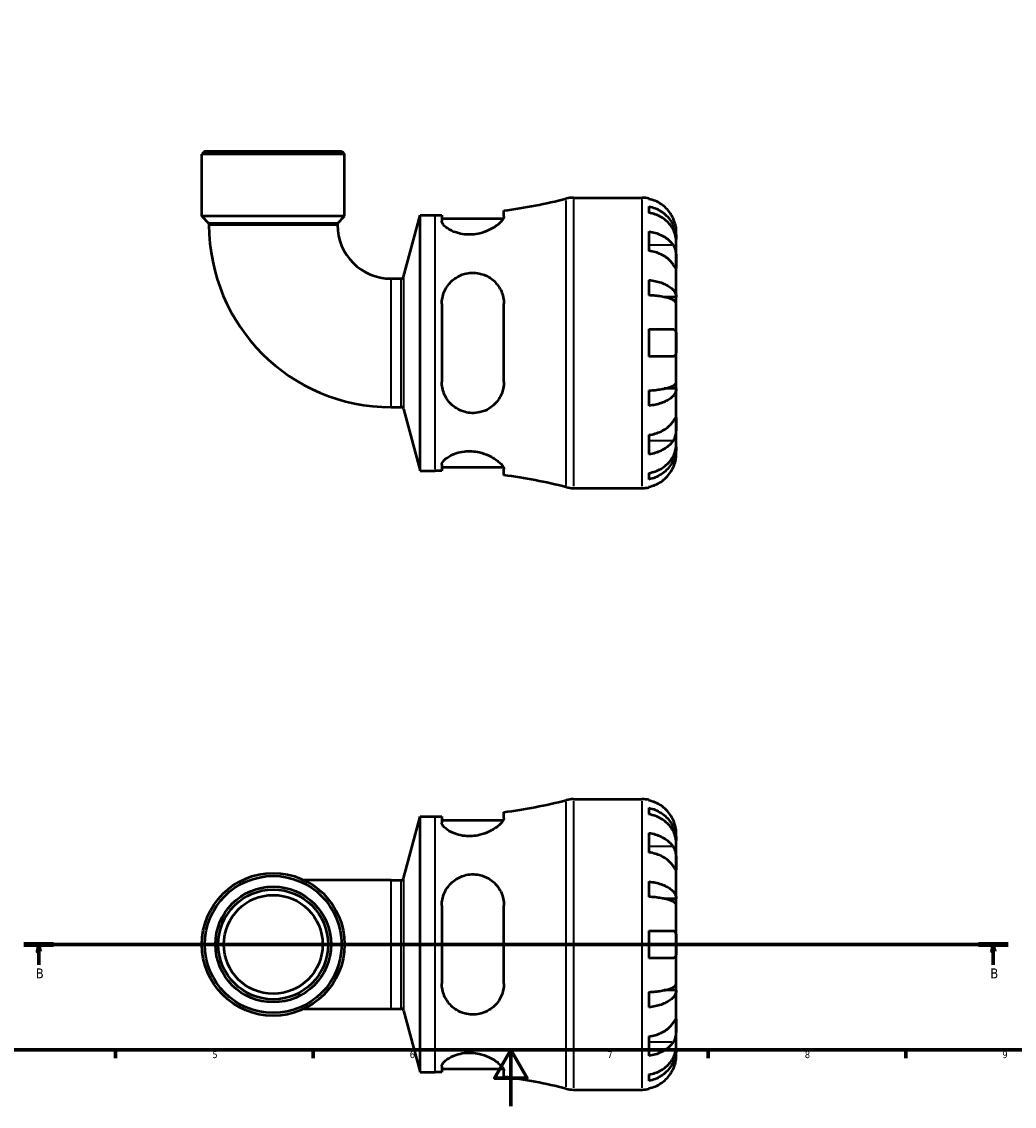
# Model space of a CAD drawing. Header units: millimetres. Extents: x 0 to 902, y 0 to 769.
# Tile 2 of 5: x 247 to 599, y 0 to 385. Entities that reach past the tile are written whole.
import ezdxf

# ---------------------------------------------------------------- set-up
doc = ezdxf.new("R2010")
doc.units = ezdxf.units.MM
doc.linetypes.add('CHAIN', pattern=[0.7087, 0.4724, -0.0591, 0.1181, -0.0591])
for name, color, linetype, lineweight in [('Border (ISO)', 7, 'Continuous', 70), ('Section Line (ISO)', 7, 'CHAIN', 70), ('Visible (ISO)', 7, 'Continuous', 50), ('Visible Narrow (ISO)', 7, 'Continuous', 35)]:
    doc.layers.add(name, color=color, linetype=linetype, lineweight=lineweight)
doc.styles.add('Label Text (ISO)', font='tahoma.ttf')
doc.styles.add('Note Text (ISO)', font='tahoma.ttf')

# ---------------------------------------------------------------- blocks, each defined once
blk = doc.blocks.new('Borders Default Border')
at = {"layer": 'Border (ISO)'}
for p, q in [((280.33, 20), (280.33, 17.1)), ((350.42, 20), (350.42, 17.1)), ((490.58, 20), (490.58, 17.1)), ((560.67, 20), (560.67, 17.1))]:
    blk.add_line(p, q, dxfattribs=at)
at = {"layer": 'Border (ISO)', "flags": 128}
for points in [[(20, 20), (20, 574), (821, 574), (821, 20), (20, 20)], [(420.5, 0), (420.5, 20), (414.73, 10), (426.27, 10), (420.5, 20)]]:
    blk.add_lwpolyline(points, dxfattribs=at)
at = {"layer": 'Border (ISO)', "color": 232, "true_color": 0xca0064, "char_height": 2.5, "attachment_point": 7, "style": 'Note Text (ISO)'}
for s, insert in [('5', (314.64, 17.05)), ('6', (384.66, 17.05)), ('7', (454.77, 17.1)), ('8', (524.81, 17.04)), ('9', (594.88, 17.05))]:
    blk.add_mtext(s, dxfattribs=dict(at, insert=insert))
blk = doc.blocks.new('2dTransSection0')
at = {"layer": 'Section Line (ISO)', "linetype": 'CHAIN'}
blk.add_line((247.79, 57.4), (596.93, 57.4), dxfattribs=at)
at = {"layer": 'Section Line (ISO)', "linetype": 'Continuous', "lineweight": 140}
for p, q in [((247.79, 57.4), (258.32, 57.4)), ((586.41, 57.4), (596.93, 57.4))]:
    blk.add_line(p, q, dxfattribs=at)
at = {"layer": 'Section Line (ISO)', "linetype": 'Continuous'}
for p, q in [((253.06, 57.4), (252.56, 54.9)), ((252.56, 54.9), (253.56, 54.9)), ((253.06, 54.9), (253.06, 57.4)), ((253.56, 54.9), (253.06, 57.4)), ((253.06, 50.14), (253.06, 54.9)), ((591.67, 57.4), (591.17, 54.9)), ((591.17, 54.9), (592.17, 54.9)), ((591.67, 54.9), (591.67, 57.4)), ((592.17, 54.9), (591.67, 57.4)), ((591.67, 50.14), (591.67, 54.9))]:
    blk.add_line(p, q, dxfattribs=at)
at = {"layer": 'Section Line (ISO)', "linetype": 'Continuous', "flags": 128}
for points in [[(253.56, 54.9), (253.06, 57.4), (252.56, 54.9), (253.56, 54.9)], [(592.17, 54.9), (591.67, 57.4), (591.17, 54.9), (592.17, 54.9)]]:
    blk.add_lwpolyline(points, dxfattribs=at)
at = {"layer": 'Section Line (ISO)'}
for points in [[(253.56, 54.9), (253.06, 57.4), (252.56, 54.9), (253.56, 54.9)], [(592.17, 54.9), (591.67, 57.4), (591.17, 54.9), (592.17, 54.9)]]:
    blk.add_solid(points, dxfattribs=at)
at = {"layer": 'Section Line (ISO)', "char_height": 3.5, "attachment_point": 7, "style": 'Label Text (ISO)'}
for insert in [(251.99, 45.4), (590.6, 45.4)]:
    blk.add_mtext('B', dxfattribs=dict(at, insert=insert))

msp = doc.modelspace()

# ---------------------------------------------------------------- linework, layer by layer
at = {"layer": 'Visible (ISO)'}
for p, q in [((311.937, 338.741), (310.907, 337.711)), ((311.937, 338.741), (360.515, 338.741)), ((360.515, 338.741), (361.545, 337.711)), ((361.545, 337.711), (310.907, 337.711)), ((310.907, 315.641), (310.907, 337.711)), ((361.545, 315.641), (361.545, 337.711)), ((442.743, 322.241), (467.101, 322.241)), ((469.526, 321.996), (469.526, 321.766)), ((361.545, 315.641), (310.907, 315.641)), ((313.439, 313.109), (310.907, 315.641)), ((359.013, 313.109), (361.545, 315.641)), ((382.452, 294.139), (388.326, 316.061)), ((388.326, 225.421), (388.326, 316.061)), ((388.326, 316.061), (393.726, 316.061)), ((396.044, 316.076), (396.044, 313.905)), ((418.094, 315.56), (418.094, 317.654)), ((469.526, 319.136), (469.526, 316.9)), ((313.439, 313.109), (313.439, 312.581)), ((359.013, 313.109), (313.439, 313.109)), ((359.013, 313.109), (359.013, 312.581)), ((396.044, 314.801), (417.878, 314.801)), ((469.526, 310.251), (469.526, 303.392)), ((479.226, 307.583), (479.226, 310.116)), ((479.226, 307.583), (479.175, 307.583)), ((479.226, 306.618), (479.226, 307.583)), ((479.226, 298.584), (479.226, 306.618)), ((479.226, 286.966), (479.226, 298.584)), ((378.066, 293.528), (381.656, 293.528)), ((469.526, 293.022), (469.526, 287.625)), ((479.226, 286.966), (474.935, 286.966)), ((479.226, 284.638), (479.226, 286.966)), ((396.044, 284.601), (396.044, 256.881)), ((418.094, 256.881), (418.094, 284.601)), ((479.226, 270.741), (479.226, 284.638)), ((469.526, 275.591), (469.526, 265.891)), ((479.226, 256.845), (479.226, 270.741)), ((479.226, 254.517), (474.935, 254.517)), ((479.226, 254.517), (479.226, 256.845)), ((479.226, 242.899), (479.226, 254.517)), ((469.526, 253.857), (469.526, 248.46)), ((378.066, 247.954), (381.656, 247.954)), ((382.452, 247.344), (388.326, 225.421)), ((479.226, 234.864), (479.226, 242.899)), ((469.526, 238.091), (469.526, 231.232)), ((479.226, 233.9), (479.226, 234.864)), ((479.226, 233.9), (479.175, 233.9)), ((479.226, 231.366), (479.226, 233.9)), ((396.044, 227.578), (396.044, 225.407)), ((388.326, 225.421), (393.726, 225.421)), ((396.044, 226.681), (417.878, 226.681)), ((418.094, 223.828), (418.094, 225.923)), ((469.526, 224.582), (469.526, 222.347)), ((469.526, 219.716), (469.526, 219.486)), ((442.743, 219.241), (467.101, 219.241)), ((442.743, 108.901), (467.101, 108.901)), ((469.526, 108.656), (469.526, 108.426)), ((418.094, 102.22), (418.094, 104.314)), ((469.526, 105.795), (469.526, 103.56)), ((382.452, 80.799), (388.326, 102.721)), ((388.326, 12.081), (388.326, 102.721)), ((388.326, 102.721), (393.726, 102.721)), ((396.044, 102.735), (396.044, 100.565)), ((396.044, 101.461), (417.878, 101.461)), ((469.526, 96.911), (469.526, 90.052)), ((479.226, 94.242), (479.226, 96.776)), ((479.226, 94.242), (479.175, 94.242)), ((479.226, 93.278), (479.226, 94.242)), ((479.226, 85.243), (479.226, 93.278)), ((479.226, 73.625), (479.226, 85.243)), ((378.066, 80.188), (347.262, 80.188)), ((378.066, 80.188), (381.656, 80.188)), ((469.526, 79.682), (469.526, 74.285)), ((479.226, 73.625), (474.935, 73.625)), ((479.226, 71.297), (479.226, 73.625)), ((396.044, 71.261), (396.044, 43.541)), ((418.094, 43.541), (418.094, 71.261)), ((479.226, 57.401), (479.226, 71.297)), ((469.526, 62.251), (469.526, 52.551)), ((479.226, 43.505), (479.226, 57.401)), ((479.226, 41.176), (479.226, 43.505)), ((469.526, 40.517), (469.526, 35.12)), ((479.226, 41.176), (474.935, 41.176)), ((479.226, 29.559), (479.226, 41.176)), ((347.262, 34.614), (378.066, 34.614)), ((378.066, 34.614), (381.656, 34.614)), ((382.452, 34.003), (388.326, 12.081)), ((479.226, 21.524), (479.226, 29.559)), ((469.526, 24.75), (469.526, 17.891)), ((479.226, 20.56), (479.175, 20.56)), ((479.226, 20.56), (479.226, 21.524)), ((479.226, 18.026), (479.226, 20.56)), ((388.326, 12.081), (393.726, 12.081)), ((396.044, 14.237), (396.044, 12.067)), ((396.044, 13.341), (417.878, 13.341)), ((418.094, 10.488), (418.094, 12.582)), ((469.526, 11.242), (469.526, 9.007)), ((442.743, 5.901), (467.101, 5.901)), ((469.526, 6.376), (469.526, 6.146))]:
    msp.add_line(p, q, dxfattribs=at)
for radius in [25.319, 24.289, 20.506, 19.476, 17.528]:
    msp.add_circle((336.226, 57.401), radius, dxfattribs=at)
for centre, radius, start, end in [((393.726, 503.236), 187.175, 277.48032, 284.37193), ((442.743, 311.941), 10.3, 90, 104.37193), ((467.101, 310.116), 12.125, 78.46304, 90), ((393.726, 503.236), 187.175, 270, 270.70942), ((378.066, 312.581), 64.627, 180, 270), ((378.066, 312.581), 19.053, 180, 270), ((381.656, 294.352), 0.824, 270, 345), ((381.656, 247.13), 0.824, 15, 90), ((393.726, 38.246), 187.175, 89.29058, 90), ((393.726, 38.246), 187.175, 75.62807, 82.51968), ((442.743, 229.541), 10.3, 255.62807, 270), ((467.101, 231.366), 12.125, 270, 281.53696), ((393.726, 289.896), 187.175, 277.48032, 284.37193), ((442.743, 98.601), 10.3, 90, 104.37193), ((467.101, 96.776), 12.125, 78.46304, 90), ((393.726, 289.896), 187.175, 270, 270.70942), ((381.656, 81.012), 0.824, 270, 345), ((381.656, 33.79), 0.824, 15, 90), ((393.726, -175.094), 187.175, 89.29058, 90), ((393.726, -175.094), 187.175, 75.62807, 82.51968), ((442.743, 16.201), 10.3, 255.62807, 270), ((467.101, 18.026), 12.125, 270, 281.53696)]:
    msp.add_arc(centre, radius, start, end, dxfattribs=at)
for points, knots in [([(478.094, 314.966), (477.84, 315.516), (477.53, 316.076), (476.722, 317.288), (476.196, 317.922), (475.136, 318.984), (474.507, 319.511), (473.151, 320.42), (472.424, 320.802), (471.061, 321.368), (470.303, 321.607), (469.526, 321.766)], [5.9143146, 5.9143146, 5.9143146, 5.9143146, 6.0897305, 6.0897305, 6.3151304, 6.3151304, 6.5397196, 6.5397196, 6.7643088, 6.7643088, 6.9824261, 6.9824261, 6.9824261, 6.9824261]), ([(418.094, 315.56), (418.094, 315.323), (418.014, 315.057), (417.566, 314.212), (417.008, 313.576), (415.365, 312.191), (414.216, 311.432), (411.837, 310.298), (410.7, 309.876), (408.598, 309.367), (407.688, 309.224), (405.889, 309.106), (405.023, 309.125), (403.117, 309.328), (402.121, 309.551), (399.939, 310.261), (398.86, 310.81), (397.15, 311.983), (396.54, 312.61), (396.112, 313.434), (396.044, 313.678), (396.044, 313.905)], [-3.8955804, -3.8955804, -3.8955804, -3.8955804, -3.6535708, -3.6535708, -3.19293, -3.19293, -2.6729658, -2.6729658, -2.284942, -2.284942, -2.0060777, -2.0060777, -1.7415575, -1.7415575, -1.4079212, -1.4079212, -0.9369214, -0.9369214, -0.4425319, -0.4425319, -0.2186521, -0.2186521, -0.2186521, -0.2186521]), ([(469.526, 319.136), (470.303, 318.981), (471.063, 318.75), (472.426, 318.202), (473.153, 317.832), (474.509, 316.953), (475.139, 316.443), (476.198, 315.416), (476.724, 314.803), (477.632, 313.484), (478.013, 312.778), (478.587, 311.433), (478.833, 310.669), (479.152, 309.109), (479.226, 308.312), (479.226, 307.583)], [0.2300349, 0.2300349, 0.2300349, 0.2300349, 0.4483378, 0.4483378, 0.6728957, 0.6728957, 0.8974535, 0.8974535, 1.1226267, 1.1226267, 1.3478, 1.3478, 1.5738057, 1.5738057, 1.7998115, 1.7998115, 1.7998115, 1.7998115]), ([(479.226, 306.618), (479.226, 307.267), (479.152, 307.976), (478.833, 309.365), (478.587, 310.045), (478.013, 311.242), (477.632, 311.871), (476.724, 313.044), (476.198, 313.589), (475.139, 314.504), (474.509, 314.957), (473.153, 315.74), (472.426, 316.069), (471.063, 316.557), (470.303, 316.763), (469.526, 316.9)], [5.4054322, 5.4054322, 5.4054322, 5.4054322, 5.6314379, 5.6314379, 5.8574437, 5.8574437, 6.0826169, 6.0826169, 6.3077901, 6.3077901, 6.5323479, 6.5323479, 6.7569058, 6.7569058, 6.9752088, 6.9752088, 6.9752088, 6.9752088]), ([(479.226, 310.116), (479.226, 310.116), (479.227, 310.189), (479.22, 310.493), (479.211, 310.741), (479.152, 311.36), (479.106, 311.714), (478.961, 312.457), (478.872, 312.829), (478.684, 313.462), (478.603, 313.709), (478.429, 314.182), (478.34, 314.407), (478.196, 314.743), (478.146, 314.855), (478.094, 314.966)], [0, 0, 0, 0, 0.14558971, 0.14558971, 0.30930841, 0.30930841, 0.45830506, 0.45830506, 0.58735107, 0.58735107, 0.66775406, 0.66775406, 0.73999155, 0.73999155, 0.77632248, 0.77632248, 0.77632248, 0.77632248]), ([(469.526, 310.251), (470.303, 310.138), (471.061, 309.969), (472.424, 309.569), (473.151, 309.299), (474.507, 308.656), (475.136, 308.284), (476.196, 307.532), (476.722, 307.085), (477.53, 306.227), (477.84, 305.831), (478.094, 305.443)], [0.2300371, 0.2300371, 0.2300371, 0.2300371, 0.4481544, 0.4481544, 0.6727436, 0.6727436, 0.8973328, 0.8973328, 1.1227327, 1.1227327, 1.2981486, 1.2981486, 1.2981486, 1.2981486]), ([(478.094, 305.443), (478.148, 305.361), (478.2, 305.275), (478.382, 304.952), (478.501, 304.696), (478.719, 304.121), (478.814, 303.802), (479.006, 302.981), (479.081, 302.473), (479.189, 301.345), (479.21, 300.738), (479.228, 299.576), (479.226, 299.037), (479.226, 298.584)], [-0.78090098, -0.78090098, -0.78090098, -0.78090098, -0.74249641, -0.74249641, -0.64168011, -0.64168011, -0.53308797, -0.53308797, -0.37727943, -0.37727943, -0.19250343, -0.19250343, 0, 0, 0, 0]), ([(478.094, 298.584), (477.84, 298.972), (477.53, 299.368), (476.722, 300.226), (476.196, 300.674), (475.136, 301.425), (474.507, 301.797), (473.151, 302.44), (472.424, 302.71), (471.061, 303.11), (470.303, 303.279), (469.526, 303.392)], [5.9143146, 5.9143146, 5.9143146, 5.9143146, 6.0897305, 6.0897305, 6.3151304, 6.3151304, 6.5397196, 6.5397196, 6.7643088, 6.7643088, 6.9824261, 6.9824261, 6.9824261, 6.9824261]), ([(479.226, 298.584), (479.226, 298.315), (479.227, 298.08), (479.224, 297.669), (479.221, 297.501), (479.196, 297.224), (479.169, 297.151), (479.058, 297.177), (478.977, 297.268), (478.78, 297.541), (478.683, 297.686), (478.46, 298.024), (478.336, 298.214), (478.165, 298.475), (478.13, 298.529), (478.094, 298.584)], [0, 0, 0, 0, 0.11375655, 0.11375655, 0.23538098, 0.23538098, 0.39430899, 0.39430899, 0.54630686, 0.54630686, 0.65204055, 0.65204055, 0.75381821, 0.75381821, 0.77933795, 0.77933795, 0.77933795, 0.77933795]), ([(396.044, 284.601), (396.044, 285.301), (396.11, 285.995), (396.522, 288.146), (397.099, 289.537), (398.75, 291.985), (399.822, 293.048), (402.007, 294.455), (403.01, 294.913), (404.927, 295.452), (405.795, 295.588), (407.58, 295.652), (408.474, 295.572), (410.545, 295.136), (411.669, 294.689), (414.038, 293.289), (415.192, 292.213), (416.924, 289.756), (417.533, 288.386), (418.01, 286.16), (418.094, 285.386), (418.094, 284.601)], [-3.8481612, -3.8481612, -3.8481612, -3.8481612, -3.6270332, -3.6270332, -3.149235, -3.149235, -2.6745547, -2.6745547, -2.3368508, -2.3368508, -2.0716963, -2.0716963, -1.7982934, -1.7982934, -1.4184679, -1.4184679, -0.9070726, -0.9070726, -0.4224468, -0.4224468, -0.1748914, -0.1748914, -0.1748914, -0.1748914]), ([(469.526, 293.022), (470.303, 292.941), (471.063, 292.82), (472.426, 292.533), (473.153, 292.339), (474.509, 291.878), (475.139, 291.611), (476.198, 291.072), (476.724, 290.751), (477.632, 290.06), (478.013, 289.69), (478.587, 288.984), (478.833, 288.584), (479.152, 287.766), (479.226, 287.348), (479.226, 286.966)], [0.2300349, 0.2300349, 0.2300349, 0.2300349, 0.4483378, 0.4483378, 0.6728957, 0.6728957, 0.8974535, 0.8974535, 1.1226267, 1.1226267, 1.3478, 1.3478, 1.5738057, 1.5738057, 1.7998115, 1.7998115, 1.7998115, 1.7998115]), ([(479.226, 284.638), (479.226, 284.826), (479.152, 285.032), (478.833, 285.436), (478.587, 285.633), (478.013, 285.981), (477.632, 286.164), (476.724, 286.505), (476.198, 286.663), (475.139, 286.929), (474.509, 287.061), (473.153, 287.288), (472.426, 287.384), (471.063, 287.526), (470.303, 287.586), (469.526, 287.625)], [5.4054322, 5.4054322, 5.4054322, 5.4054322, 5.6314379, 5.6314379, 5.8574437, 5.8574437, 6.0826169, 6.0826169, 6.3077901, 6.3077901, 6.5323479, 6.5323479, 6.7569058, 6.7569058, 6.9752088, 6.9752088, 6.9752088, 6.9752088]), ([(469.526, 275.591), (470.303, 275.591), (471.061, 275.591), (472.424, 275.591), (473.151, 275.591), (474.507, 275.591), (475.136, 275.591), (476.196, 275.591), (476.722, 275.591), (477.53, 275.591), (477.84, 275.591), (478.094, 275.591)], [0.2300371, 0.2300371, 0.2300371, 0.2300371, 0.4481544, 0.4481544, 0.6727436, 0.6727436, 0.8973328, 0.8973328, 1.1227327, 1.1227327, 1.2981486, 1.2981486, 1.2981486, 1.2981486]), ([(478.094, 275.591), (478.165, 275.591), (478.232, 275.584), (478.413, 275.543), (478.519, 275.492), (478.72, 275.327), (478.811, 275.207), (479.003, 274.816), (479.081, 274.504), (479.189, 273.688), (479.21, 273.173), (479.229, 272.017), (479.226, 271.382), (479.226, 270.741)], [-0.77507703, -0.77507703, -0.77507703, -0.77507703, -0.72560399, -0.72560399, -0.63594265, -0.63594265, -0.53365641, -0.53365641, -0.3753162, -0.3753162, -0.19216783, -0.19216783, 0, 0, 0, 0]), ([(479.226, 270.741), (479.226, 270.306), (479.227, 269.872), (479.222, 268.99), (479.217, 268.551), (479.172, 267.621), (479.123, 267.168), (478.959, 266.564), (478.871, 266.368), (478.676, 266.112), (478.58, 266.031), (478.362, 265.921), (478.24, 265.893), (478.103, 265.891), (478.099, 265.891), (478.094, 265.891)], [-3.37535926, -3.37535926, -3.37535926, -3.37535926, -3.24472064, -3.24472064, -3.10081281, -3.10081281, -2.91318515, -2.91318515, -2.78540812, -2.78540812, -2.69094331, -2.69094331, -2.59427293, -2.59427293, -2.59108226, -2.59108226, -2.59108226, -2.59108226]), ([(478.094, 265.891), (477.84, 265.891), (477.53, 265.891), (476.722, 265.891), (476.196, 265.891), (475.136, 265.891), (474.507, 265.891), (473.151, 265.891), (472.424, 265.891), (471.061, 265.891), (470.303, 265.891), (469.526, 265.891)], [5.9143146, 5.9143146, 5.9143146, 5.9143146, 6.0897305, 6.0897305, 6.3151304, 6.3151304, 6.5397196, 6.5397196, 6.7643088, 6.7643088, 6.9824261, 6.9824261, 6.9824261, 6.9824261]), ([(418.094, 256.881), (418.094, 256.115), (418.014, 255.359), (417.566, 253.221), (417.008, 251.912), (415.365, 249.452), (414.216, 248.336), (411.837, 246.869), (410.7, 246.396), (408.598, 245.926), (407.688, 245.835), (405.889, 245.885), (405.023, 246.013), (403.117, 246.53), (402.121, 246.971), (399.939, 248.338), (398.86, 249.378), (397.15, 251.831), (396.54, 253.264), (396.112, 255.472), (396.044, 256.174), (396.044, 256.881)], [-3.8955804, -3.8955804, -3.8955804, -3.8955804, -3.6535708, -3.6535708, -3.19293, -3.19293, -2.6729658, -2.6729658, -2.284942, -2.284942, -2.0060777, -2.0060777, -1.7415575, -1.7415575, -1.4079212, -1.4079212, -0.9369214, -0.9369214, -0.4425319, -0.4425319, -0.2186521, -0.2186521, -0.2186521, -0.2186521]), ([(469.526, 253.857), (470.303, 253.897), (471.063, 253.957), (472.426, 254.099), (473.153, 254.194), (474.509, 254.422), (475.139, 254.553), (476.198, 254.819), (476.724, 254.978), (477.632, 255.319), (478.013, 255.501), (478.587, 255.849), (478.833, 256.047), (479.152, 256.45), (479.226, 256.656), (479.226, 256.845)], [0.2300349, 0.2300349, 0.2300349, 0.2300349, 0.4483378, 0.4483378, 0.6728957, 0.6728957, 0.8974535, 0.8974535, 1.1226267, 1.1226267, 1.3478, 1.3478, 1.5738057, 1.5738057, 1.7998115, 1.7998115, 1.7998115, 1.7998115]), ([(479.226, 254.517), (479.226, 254.134), (479.152, 253.717), (478.833, 252.899), (478.587, 252.498), (478.013, 251.793), (477.632, 251.423), (476.724, 250.731), (476.198, 250.41), (475.139, 249.872), (474.509, 249.605), (473.153, 249.144), (472.426, 248.95), (471.063, 248.663), (470.303, 248.541), (469.526, 248.46)], [5.4054322, 5.4054322, 5.4054322, 5.4054322, 5.6314379, 5.6314379, 5.8574437, 5.8574437, 6.0826169, 6.0826169, 6.3077901, 6.3077901, 6.5323479, 6.5323479, 6.7569058, 6.7569058, 6.9752088, 6.9752088, 6.9752088, 6.9752088]), ([(469.526, 238.091), (470.303, 238.203), (471.061, 238.373), (472.424, 238.773), (473.151, 239.043), (474.507, 239.685), (475.136, 240.058), (476.196, 240.809), (476.722, 241.257), (477.53, 242.114), (477.84, 242.51), (478.094, 242.899)], [0.2300371, 0.2300371, 0.2300371, 0.2300371, 0.4481544, 0.4481544, 0.6727436, 0.6727436, 0.8973328, 0.8973328, 1.1227327, 1.1227327, 1.2981486, 1.2981486, 1.2981486, 1.2981486]), ([(478.094, 242.899), (478.148, 242.981), (478.2, 243.061), (478.382, 243.34), (478.501, 243.522), (478.719, 243.851), (478.814, 243.992), (479.006, 244.249), (479.081, 244.325), (479.189, 244.312), (479.21, 244.189), (479.228, 243.712), (479.226, 243.353), (479.226, 242.899)], [-0.78090098, -0.78090098, -0.78090098, -0.78090098, -0.74249641, -0.74249641, -0.64168011, -0.64168011, -0.53308797, -0.53308797, -0.37727943, -0.37727943, -0.19250343, -0.19250343, 0, 0, 0, 0]), ([(479.226, 242.899), (479.226, 242.631), (479.227, 242.332), (479.224, 241.664), (479.221, 241.293), (479.196, 240.401), (479.169, 239.874), (479.058, 238.844), (478.977, 238.352), (478.78, 237.561), (478.683, 237.254), (478.46, 236.692), (478.336, 236.439), (478.165, 236.151), (478.13, 236.095), (478.094, 236.04)], [0, 0, 0, 0, 0.11375655, 0.11375655, 0.23538098, 0.23538098, 0.39430899, 0.39430899, 0.54630686, 0.54630686, 0.65204055, 0.65204055, 0.75381821, 0.75381821, 0.77933795, 0.77933795, 0.77933795, 0.77933795]), ([(478.094, 236.04), (477.84, 235.651), (477.53, 235.256), (476.722, 234.398), (476.196, 233.95), (475.136, 233.199), (474.507, 232.827), (473.151, 232.184), (472.424, 231.914), (471.061, 231.514), (470.303, 231.344), (469.526, 231.232)], [5.9143146, 5.9143146, 5.9143146, 5.9143146, 6.0897305, 6.0897305, 6.3151304, 6.3151304, 6.5397196, 6.5397196, 6.7643088, 6.7643088, 6.9824261, 6.9824261, 6.9824261, 6.9824261]), ([(469.526, 224.582), (470.303, 224.72), (471.063, 224.926), (472.426, 225.414), (473.153, 225.742), (474.509, 226.525), (475.139, 226.979), (476.198, 227.893), (476.724, 228.438), (477.632, 229.612), (478.013, 230.24), (478.587, 231.438), (478.833, 232.118), (479.152, 233.506), (479.226, 234.215), (479.226, 234.864)], [0.2300349, 0.2300349, 0.2300349, 0.2300349, 0.4483378, 0.4483378, 0.6728957, 0.6728957, 0.8974535, 0.8974535, 1.1226267, 1.1226267, 1.3478, 1.3478, 1.5738057, 1.5738057, 1.7998115, 1.7998115, 1.7998115, 1.7998115]), ([(396.044, 227.578), (396.044, 227.802), (396.11, 228.043), (396.522, 228.845), (397.099, 229.449), (398.75, 230.612), (399.822, 231.171), (402.007, 231.903), (403.01, 232.135), (404.927, 232.352), (405.795, 232.377), (407.58, 232.271), (408.474, 232.137), (410.545, 231.654), (411.669, 231.25), (414.038, 230.152), (415.192, 229.41), (416.924, 227.999), (417.533, 227.323), (418.01, 226.439), (418.094, 226.165), (418.094, 225.923)], [-3.8481612, -3.8481612, -3.8481612, -3.8481612, -3.6270332, -3.6270332, -3.149235, -3.149235, -2.6745547, -2.6745547, -2.3368508, -2.3368508, -2.0716963, -2.0716963, -1.7982934, -1.7982934, -1.4184679, -1.4184679, -0.9070726, -0.9070726, -0.4224468, -0.4224468, -0.1748914, -0.1748914, -0.1748914, -0.1748914]), ([(479.226, 233.9), (479.226, 233.171), (479.152, 232.374), (478.833, 230.814), (478.587, 230.05), (478.013, 228.704), (477.632, 227.998), (476.724, 226.679), (476.198, 226.067), (475.139, 225.04), (474.509, 224.53), (473.153, 223.65), (472.426, 223.281), (471.063, 222.733), (470.303, 222.501), (469.526, 222.347)], [5.4054322, 5.4054322, 5.4054322, 5.4054322, 5.6314379, 5.6314379, 5.8574437, 5.8574437, 6.0826169, 6.0826169, 6.3077901, 6.3077901, 6.5323479, 6.5323479, 6.7569058, 6.7569058, 6.9752088, 6.9752088, 6.9752088, 6.9752088]), ([(478.094, 226.516), (478.165, 226.668), (478.232, 226.822), (478.413, 227.255), (478.519, 227.534), (478.72, 228.128), (478.811, 228.438), (479.003, 229.198), (479.081, 229.622), (479.189, 230.417), (479.21, 230.757), (479.229, 231.239), (479.226, 231.366), (479.226, 231.366)], [-0.77507703, -0.77507703, -0.77507703, -0.77507703, -0.72560399, -0.72560399, -0.63594265, -0.63594265, -0.53365641, -0.53365641, -0.3753162, -0.3753162, -0.19216783, -0.19216783, 0, 0, 0, 0]), ([(469.526, 219.716), (470.303, 219.875), (471.061, 220.115), (472.424, 220.681), (473.151, 221.063), (474.507, 221.972), (475.136, 222.499), (476.196, 223.561), (476.722, 224.194), (477.53, 225.407), (477.84, 225.966), (478.094, 226.516)], [0.2300371, 0.2300371, 0.2300371, 0.2300371, 0.4481544, 0.4481544, 0.6727436, 0.6727436, 0.8973328, 0.8973328, 1.1227327, 1.1227327, 1.2981486, 1.2981486, 1.2981486, 1.2981486]), ([(478.094, 101.626), (477.84, 102.176), (477.53, 102.735), (476.722, 103.948), (476.196, 104.582), (475.136, 105.644), (474.507, 106.171), (473.151, 107.079), (472.424, 107.461), (471.061, 108.027), (470.303, 108.267), (469.526, 108.426)], [5.9143146, 5.9143146, 5.9143146, 5.9143146, 6.0897305, 6.0897305, 6.3151304, 6.3151304, 6.5397196, 6.5397196, 6.7643088, 6.7643088, 6.9824261, 6.9824261, 6.9824261, 6.9824261]), ([(469.526, 105.795), (470.303, 105.641), (471.063, 105.409), (472.426, 104.861), (473.153, 104.492), (474.509, 103.612), (475.139, 103.103), (476.198, 102.075), (476.724, 101.463), (477.632, 100.144), (478.013, 99.438), (478.587, 98.092), (478.833, 97.329), (479.152, 95.768), (479.226, 94.972), (479.226, 94.242)], [0.2300349, 0.2300349, 0.2300349, 0.2300349, 0.4483378, 0.4483378, 0.6728957, 0.6728957, 0.8974535, 0.8974535, 1.1226267, 1.1226267, 1.3478, 1.3478, 1.5738057, 1.5738057, 1.7998115, 1.7998115, 1.7998115, 1.7998115]), ([(418.094, 102.22), (418.094, 101.983), (418.014, 101.716), (417.566, 100.871), (417.008, 100.236), (415.365, 98.85), (414.216, 98.092), (411.837, 96.958), (410.7, 96.535), (408.598, 96.027), (407.688, 95.884), (405.889, 95.766), (405.023, 95.785), (403.117, 95.988), (402.121, 96.211), (399.939, 96.92), (398.86, 97.469), (397.15, 98.643), (396.54, 99.27), (396.112, 100.094), (396.044, 100.338), (396.044, 100.565)], [-3.8955804, -3.8955804, -3.8955804, -3.8955804, -3.6535708, -3.6535708, -3.19293, -3.19293, -2.6729658, -2.6729658, -2.284942, -2.284942, -2.0060777, -2.0060777, -1.7415575, -1.7415575, -1.4079212, -1.4079212, -0.9369214, -0.9369214, -0.4425319, -0.4425319, -0.2186521, -0.2186521, -0.2186521, -0.2186521]), ([(479.226, 93.278), (479.226, 93.927), (479.152, 94.636), (478.833, 96.025), (478.587, 96.704), (478.013, 97.902), (477.632, 98.53), (476.724, 99.704), (476.198, 100.249), (475.139, 101.163), (474.509, 101.617), (473.153, 102.4), (472.426, 102.729), (471.063, 103.216), (470.303, 103.423), (469.526, 103.56)], [5.4054322, 5.4054322, 5.4054322, 5.4054322, 5.6314379, 5.6314379, 5.8574437, 5.8574437, 6.0826169, 6.0826169, 6.3077901, 6.3077901, 6.5323479, 6.5323479, 6.7569058, 6.7569058, 6.9752088, 6.9752088, 6.9752088, 6.9752088]), ([(479.226, 96.776), (479.226, 96.776), (479.227, 96.835), (479.222, 97.078), (479.217, 97.273), (479.172, 97.861), (479.123, 98.29), (478.959, 99.126), (478.871, 99.49), (478.676, 100.15), (478.58, 100.436), (478.362, 101.016), (478.24, 101.309), (478.103, 101.607), (478.099, 101.616), (478.094, 101.626)], [-3.37535926, -3.37535926, -3.37535926, -3.37535926, -3.24472064, -3.24472064, -3.10081281, -3.10081281, -2.91318515, -2.91318515, -2.78540812, -2.78540812, -2.69094331, -2.69094331, -2.59427293, -2.59427293, -2.59108226, -2.59108226, -2.59108226, -2.59108226]), ([(469.526, 96.911), (470.303, 96.798), (471.061, 96.629), (472.424, 96.229), (473.151, 95.958), (474.507, 95.316), (475.136, 94.943), (476.196, 94.192), (476.722, 93.744), (477.53, 92.887), (477.84, 92.491), (478.094, 92.102)], [0.2300371, 0.2300371, 0.2300371, 0.2300371, 0.4481544, 0.4481544, 0.6727436, 0.6727436, 0.8973328, 0.8973328, 1.1227327, 1.1227327, 1.2981486, 1.2981486, 1.2981486, 1.2981486]), ([(478.094, 85.243), (477.84, 85.632), (477.53, 86.028), (476.722, 86.885), (476.196, 87.333), (475.136, 88.084), (474.507, 88.457), (473.151, 89.099), (472.424, 89.37), (471.061, 89.77), (470.303, 89.939), (469.526, 90.052)], [5.9143146, 5.9143146, 5.9143146, 5.9143146, 6.0897305, 6.0897305, 6.3151304, 6.3151304, 6.5397196, 6.5397196, 6.7643088, 6.7643088, 6.9824261, 6.9824261, 6.9824261, 6.9824261]), ([(478.094, 92.102), (478.148, 92.02), (478.2, 91.935), (478.382, 91.612), (478.501, 91.356), (478.719, 90.781), (478.814, 90.461), (479.006, 89.641), (479.081, 89.133), (479.189, 88.004), (479.21, 87.397), (479.228, 86.236), (479.226, 85.697), (479.226, 85.243)], [-0.78090098, -0.78090098, -0.78090098, -0.78090098, -0.74249641, -0.74249641, -0.64168011, -0.64168011, -0.53308797, -0.53308797, -0.37727943, -0.37727943, -0.19250343, -0.19250343, 0, 0, 0, 0]), ([(479.226, 85.243), (479.226, 84.975), (479.227, 84.739), (479.224, 84.329), (479.221, 84.161), (479.196, 83.884), (479.169, 83.811), (479.058, 83.837), (478.977, 83.928), (478.78, 84.201), (478.683, 84.345), (478.46, 84.684), (478.336, 84.873), (478.165, 85.135), (478.13, 85.189), (478.094, 85.243)], [0, 0, 0, 0, 0.11375655, 0.11375655, 0.23538098, 0.23538098, 0.39430899, 0.39430899, 0.54630686, 0.54630686, 0.65204055, 0.65204055, 0.75381821, 0.75381821, 0.77933795, 0.77933795, 0.77933795, 0.77933795]), ([(396.044, 71.261), (396.044, 71.96), (396.11, 72.654), (396.522, 74.806), (397.099, 76.196), (398.75, 78.644), (399.822, 79.708), (402.007, 81.115), (403.01, 81.572), (404.927, 82.111), (405.795, 82.247), (407.58, 82.311), (408.474, 82.232), (410.545, 81.796), (411.669, 81.349), (414.038, 79.948), (415.192, 78.873), (416.924, 76.415), (417.533, 75.046), (418.01, 72.819), (418.094, 72.045), (418.094, 71.261)], [-3.8481612, -3.8481612, -3.8481612, -3.8481612, -3.6270332, -3.6270332, -3.149235, -3.149235, -2.6745547, -2.6745547, -2.3368508, -2.3368508, -2.0716963, -2.0716963, -1.7982934, -1.7982934, -1.4184679, -1.4184679, -0.9070726, -0.9070726, -0.4224468, -0.4224468, -0.1748914, -0.1748914, -0.1748914, -0.1748914]), ([(469.526, 79.682), (470.303, 79.601), (471.063, 79.48), (472.426, 79.192), (473.153, 78.999), (474.509, 78.538), (475.139, 78.27), (476.198, 77.732), (476.724, 77.411), (477.632, 76.719), (478.013, 76.349), (478.587, 75.644), (478.833, 75.243), (479.152, 74.425), (479.226, 74.008), (479.226, 73.625)], [0.2300349, 0.2300349, 0.2300349, 0.2300349, 0.4483378, 0.4483378, 0.6728957, 0.6728957, 0.8974535, 0.8974535, 1.1226267, 1.1226267, 1.3478, 1.3478, 1.5738057, 1.5738057, 1.7998115, 1.7998115, 1.7998115, 1.7998115]), ([(479.226, 71.297), (479.226, 71.486), (479.152, 71.692), (478.833, 72.095), (478.587, 72.293), (478.013, 72.641), (477.632, 72.824), (476.724, 73.165), (476.198, 73.323), (475.139, 73.589), (474.509, 73.721), (473.153, 73.948), (472.426, 74.044), (471.063, 74.185), (470.303, 74.245), (469.526, 74.285)], [5.4054322, 5.4054322, 5.4054322, 5.4054322, 5.6314379, 5.6314379, 5.8574437, 5.8574437, 6.0826169, 6.0826169, 6.3077901, 6.3077901, 6.5323479, 6.5323479, 6.7569058, 6.7569058, 6.9752088, 6.9752088, 6.9752088, 6.9752088]), ([(469.526, 62.251), (470.303, 62.251), (471.061, 62.251), (472.424, 62.251), (473.151, 62.251), (474.507, 62.251), (475.136, 62.251), (476.196, 62.251), (476.722, 62.251), (477.53, 62.251), (477.84, 62.251), (478.094, 62.251)], [0.2300371, 0.2300371, 0.2300371, 0.2300371, 0.4481544, 0.4481544, 0.6727436, 0.6727436, 0.8973328, 0.8973328, 1.1227327, 1.1227327, 1.2981486, 1.2981486, 1.2981486, 1.2981486]), ([(478.094, 62.251), (478.189, 62.251), (478.278, 62.238), (478.452, 62.183), (478.536, 62.138), (478.708, 61.997), (478.792, 61.891), (478.994, 61.513), (479.079, 61.182), (479.189, 60.34), (479.21, 59.83), (479.228, 58.678), (479.226, 58.043), (479.226, 57.401)], [-0.78516465, -0.78516465, -0.78516465, -0.78516465, -0.71674204, -0.71674204, -0.64259311, -0.64259311, -0.54817339, -0.54817339, -0.37584493, -0.37584493, -0.19265918, -0.19265918, 0, 0, 0, 0]), ([(479.226, 57.401), (479.226, 56.916), (479.227, 56.433), (479.22, 55.449), (479.211, 54.958), (479.152, 54.12), (479.106, 53.77), (478.961, 53.229), (478.872, 53.027), (478.684, 52.783), (478.603, 52.71), (478.429, 52.609), (478.34, 52.578), (478.196, 52.555), (478.146, 52.551), (478.094, 52.551)], [0, 0, 0, 0, 0.14558971, 0.14558971, 0.30930841, 0.30930841, 0.45830506, 0.45830506, 0.58735107, 0.58735107, 0.66775406, 0.66775406, 0.73999155, 0.73999155, 0.77632248, 0.77632248, 0.77632248, 0.77632248]), ([(478.094, 52.551), (477.84, 52.551), (477.53, 52.551), (476.722, 52.551), (476.196, 52.551), (475.136, 52.551), (474.507, 52.551), (473.151, 52.551), (472.424, 52.551), (471.061, 52.551), (470.303, 52.551), (469.526, 52.551)], [5.9143146, 5.9143146, 5.9143146, 5.9143146, 6.0897305, 6.0897305, 6.3151304, 6.3151304, 6.5397196, 6.5397196, 6.7643088, 6.7643088, 6.9824261, 6.9824261, 6.9824261, 6.9824261]), ([(418.094, 43.541), (418.094, 42.775), (418.014, 42.018), (417.566, 39.881), (417.008, 38.572), (415.365, 36.112), (414.216, 34.996), (411.837, 33.529), (410.7, 33.056), (408.598, 32.585), (407.688, 32.495), (405.889, 32.544), (405.023, 32.672), (403.117, 33.19), (402.121, 33.631), (399.939, 34.998), (398.86, 36.038), (397.15, 38.491), (396.54, 39.924), (396.112, 42.132), (396.044, 42.834), (396.044, 43.541)], [-3.8955804, -3.8955804, -3.8955804, -3.8955804, -3.6535708, -3.6535708, -3.19293, -3.19293, -2.6729658, -2.6729658, -2.284942, -2.284942, -2.0060777, -2.0060777, -1.7415575, -1.7415575, -1.4079212, -1.4079212, -0.9369214, -0.9369214, -0.4425319, -0.4425319, -0.2186521, -0.2186521, -0.2186521, -0.2186521]), ([(469.526, 40.517), (470.303, 40.557), (471.063, 40.617), (472.426, 40.758), (473.153, 40.854), (474.509, 41.081), (475.139, 41.213), (476.198, 41.479), (476.724, 41.637), (477.632, 41.978), (478.013, 42.161), (478.587, 42.509), (478.833, 42.706), (479.152, 43.11), (479.226, 43.316), (479.226, 43.505)], [0.2300349, 0.2300349, 0.2300349, 0.2300349, 0.4483378, 0.4483378, 0.6728957, 0.6728957, 0.8974535, 0.8974535, 1.1226267, 1.1226267, 1.3478, 1.3478, 1.5738057, 1.5738057, 1.7998115, 1.7998115, 1.7998115, 1.7998115]), ([(479.226, 41.176), (479.226, 40.794), (479.152, 40.376), (478.833, 39.559), (478.587, 39.158), (478.013, 38.453), (477.632, 38.082), (476.724, 37.391), (476.198, 37.07), (475.139, 36.531), (474.509, 36.264), (473.153, 35.803), (472.426, 35.609), (471.063, 35.322), (470.303, 35.201), (469.526, 35.12)], [5.4054322, 5.4054322, 5.4054322, 5.4054322, 5.6314379, 5.6314379, 5.8574437, 5.8574437, 6.0826169, 6.0826169, 6.3077901, 6.3077901, 6.5323479, 6.5323479, 6.7569058, 6.7569058, 6.9752088, 6.9752088, 6.9752088, 6.9752088]), ([(478.094, 29.559), (478.148, 29.641), (478.2, 29.72), (478.382, 29.999), (478.501, 30.182), (478.719, 30.511), (478.814, 30.651), (479.006, 30.908), (479.081, 30.985), (479.189, 30.972), (479.21, 30.849), (479.228, 30.371), (479.226, 30.012), (479.226, 29.559)], [-0.78090098, -0.78090098, -0.78090098, -0.78090098, -0.74249641, -0.74249641, -0.64168011, -0.64168011, -0.53308797, -0.53308797, -0.37727943, -0.37727943, -0.19250343, -0.19250343, 0, 0, 0, 0]), ([(469.526, 24.75), (470.303, 24.863), (471.061, 25.032), (472.424, 25.432), (473.151, 25.702), (474.507, 26.345), (475.136, 26.718), (476.196, 27.469), (476.722, 27.917), (477.53, 28.774), (477.84, 29.17), (478.094, 29.559)], [0.2300371, 0.2300371, 0.2300371, 0.2300371, 0.4481544, 0.4481544, 0.6727436, 0.6727436, 0.8973328, 0.8973328, 1.1227327, 1.1227327, 1.2981486, 1.2981486, 1.2981486, 1.2981486]), ([(479.226, 29.559), (479.226, 29.291), (479.227, 28.992), (479.224, 28.324), (479.221, 27.953), (479.196, 27.061), (479.169, 26.534), (479.058, 25.504), (478.977, 25.012), (478.78, 24.221), (478.683, 23.914), (478.46, 23.352), (478.336, 23.099), (478.165, 22.811), (478.13, 22.754), (478.094, 22.7)], [0, 0, 0, 0, 0.11375655, 0.11375655, 0.23538098, 0.23538098, 0.39430899, 0.39430899, 0.54630686, 0.54630686, 0.65204055, 0.65204055, 0.75381821, 0.75381821, 0.77933795, 0.77933795, 0.77933795, 0.77933795]), ([(478.094, 22.7), (477.84, 22.311), (477.53, 21.915), (476.722, 21.058), (476.196, 20.61), (475.136, 19.859), (474.507, 19.486), (473.151, 18.844), (472.424, 18.573), (471.061, 18.173), (470.303, 18.004), (469.526, 17.891)], [5.9143146, 5.9143146, 5.9143146, 5.9143146, 6.0897305, 6.0897305, 6.3151304, 6.3151304, 6.5397196, 6.5397196, 6.7643088, 6.7643088, 6.9824261, 6.9824261, 6.9824261, 6.9824261]), ([(469.526, 11.242), (470.303, 11.379), (471.063, 11.586), (472.426, 12.073), (473.153, 12.402), (474.509, 13.185), (475.139, 13.638), (476.198, 14.553), (476.724, 15.098), (477.632, 16.272), (478.013, 16.9), (478.587, 18.098), (478.833, 18.777), (479.152, 20.166), (479.226, 20.875), (479.226, 21.524)], [0.2300349, 0.2300349, 0.2300349, 0.2300349, 0.4483378, 0.4483378, 0.6728957, 0.6728957, 0.8974535, 0.8974535, 1.1226267, 1.1226267, 1.3478, 1.3478, 1.5738057, 1.5738057, 1.7998115, 1.7998115, 1.7998115, 1.7998115]), ([(479.226, 20.56), (479.226, 19.83), (479.152, 19.034), (478.833, 17.473), (478.587, 16.71), (478.013, 15.364), (477.632, 14.658), (476.724, 13.339), (476.198, 12.727), (475.139, 11.699), (474.509, 11.189), (473.153, 10.31), (472.426, 9.941), (471.063, 9.393), (470.303, 9.161), (469.526, 9.007)], [5.4054322, 5.4054322, 5.4054322, 5.4054322, 5.6314379, 5.6314379, 5.8574437, 5.8574437, 6.0826169, 6.0826169, 6.3077901, 6.3077901, 6.5323479, 6.5323479, 6.7569058, 6.7569058, 6.9752088, 6.9752088, 6.9752088, 6.9752088]), ([(396.044, 14.237), (396.044, 14.462), (396.11, 14.703), (396.522, 15.505), (397.099, 16.108), (398.75, 17.271), (399.822, 17.831), (402.007, 18.562), (403.01, 18.795), (404.927, 19.012), (405.795, 19.037), (407.58, 18.931), (408.474, 18.797), (410.545, 18.314), (411.669, 17.909), (414.038, 16.812), (415.192, 16.07), (416.924, 14.658), (417.533, 13.983), (418.01, 13.098), (418.094, 12.825), (418.094, 12.582)], [-3.8481612, -3.8481612, -3.8481612, -3.8481612, -3.6270332, -3.6270332, -3.149235, -3.149235, -2.6745547, -2.6745547, -2.3368508, -2.3368508, -2.0716963, -2.0716963, -1.7982934, -1.7982934, -1.4184679, -1.4184679, -0.9070726, -0.9070726, -0.4224468, -0.4224468, -0.1748914, -0.1748914, -0.1748914, -0.1748914]), ([(478.094, 13.176), (478.165, 13.328), (478.232, 13.481), (478.413, 13.914), (478.519, 14.194), (478.72, 14.787), (478.811, 15.097), (479.003, 15.858), (479.081, 16.282), (479.189, 17.076), (479.21, 17.416), (479.229, 17.899), (479.226, 18.026), (479.226, 18.026)], [-0.77507703, -0.77507703, -0.77507703, -0.77507703, -0.72560399, -0.72560399, -0.63594265, -0.63594265, -0.53365641, -0.53365641, -0.3753162, -0.3753162, -0.19216783, -0.19216783, 0, 0, 0, 0]), ([(469.526, 6.376), (470.303, 6.535), (471.061, 6.775), (472.424, 7.341), (473.151, 7.722), (474.507, 8.631), (475.136, 9.158), (476.196, 10.22), (476.722, 10.854), (477.53, 12.066), (477.84, 12.626), (478.094, 13.176)], [0.2300371, 0.2300371, 0.2300371, 0.2300371, 0.4481544, 0.4481544, 0.6727436, 0.6727436, 0.8973328, 0.8973328, 1.1227327, 1.1227327, 1.2981486, 1.2981486, 1.2981486, 1.2981486])]:
    msp.add_open_spline(points, degree=3, knots=knots, dxfattribs=at)
at = {"layer": 'Visible Narrow (ISO)'}
for p, q in [((440.186, 220.194), (440.186, 321.289)), ((442.743, 321.607), (442.743, 219.875)), ((467.101, 219.875), (467.101, 321.607)), ((393.726, 225.979), (393.726, 315.503)), ((313.72, 312.581), (358.733, 312.581)), ((477.666, 305.443), (469.955, 305.443)), ((378.066, 248.235), (378.066, 293.248)), ((381.656, 248.235), (381.656, 293.248)), ((382.452, 293.851), (382.452, 247.632)), ((477.666, 236.04), (469.955, 236.04)), ((440.186, 6.853), (440.186, 107.949)), ((442.743, 108.267), (442.743, 6.535)), ((467.101, 6.535), (467.101, 108.267)), ((393.726, 12.639), (393.726, 102.163)), ((477.666, 92.102), (469.955, 92.102)), ((378.066, 34.895), (378.066, 79.907)), ((381.656, 34.895), (381.656, 79.907)), ((382.452, 80.511), (382.452, 34.291)), ((477.666, 22.7), (469.955, 22.7))]:
    msp.add_line(p, q, dxfattribs=at)

# ---------------------------------------------------------------- block references
msp.add_blockref('Borders Default Border', (0, 0))
at = {"layer": 'Section Line (ISO)'}
msp.add_blockref('2dTransSection0', (0, 0), dxfattribs=at)

doc.saveas('drawing.dxf')
